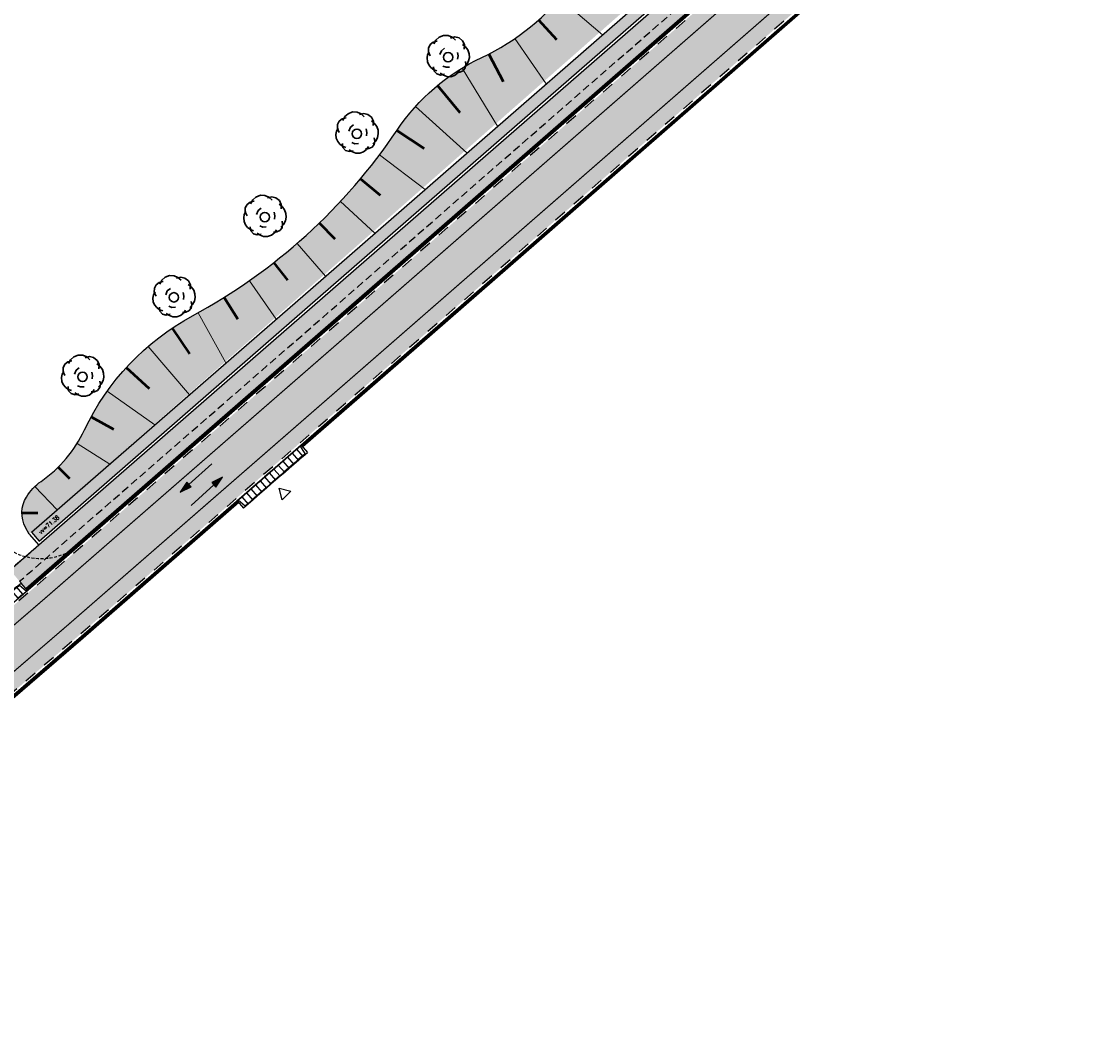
# Model space of a CAD drawing. Header units: metres. Extents: x 183890 to 185675, y 327401 to 328446.
# Tile 57 of 69: x 184343 to 184432, y 328194 to 328278. Entities that reach past the tile are written whole.
import ezdxf

# ---------------------------------------------------------------- set-up
doc = ezdxf.new("R2010")
doc.units = ezdxf.units.M
doc.header["$LTSCALE"] = 0.2
for name, pattern in [('ACAD_ISO02W100', [15, 12, -3]), ('DASHED', [200, 100, -100]), ('DASHED2', [0.375, 0.25, -0.125]), ('HIDDEN', [9.524999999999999, 6.35, -3.175])]:
    doc.linetypes.add(name, pattern=pattern)
for name, color, linetype, lineweight in [('N-WE-GW-TALUDARCERING-S', 90, 'Continuous', 25), ('N-WE-GW-TALUDARCERING_KORT-G', 7, 'Continuous', 50), ('N-WE-GW-TALUDARCERING_LANG-G', 7, 'Continuous', 18), ('N-WE-VH-KANTOPSLUITING_ELEMENT_INRIT-S', 7, 'Continuous', 25), ('O_GRO_L_BOOM', 116, 'Continuous', 30), ('X-XX-AL-AANPIJLING-T25', 7, 'Continuous', 25)]:
    doc.layers.add(name, color=color, linetype=linetype, lineweight=lineweight)
for name, color, linetype in [('O_GROEN_A_GRAS', 251, 'Continuous'), ('O_RIO_L_KOKER', 7, 'Continuous'), ('O_RIO_T_VLOEIVLAK', 7, 'Continuous'), ('O_WEGEN_A_ASFALT', 252, 'Continuous'), ('O_WEGEN_L_2STREK', 3, 'Continuous'), ('O_WEGEN_L_OB 60x200', 2, 'HIDDEN'), ('O_WEGEN_L_RIJRICHTING', 3, 'Continuous'), ('O_WEGEN_L_TB18-20', 1, 'ACAD_ISO02W100'), ('VOP', 7, 'Continuous'), ('XX-XX-XX-INRITCONSTRUCTIE_5-7STREKS', 7, 'Continuous'), ('Z_ZZZ_L_AAND_INRITTEN', 2, 'Continuous'), ('Z_ZZZ_Z_HERGEBRUIK_MATERIALEN', 252, 'Continuous')]:
    doc.layers.add(name, color=color, linetype=linetype)
doc.layers.add('Taludlijn 2', color=3, linetype='Continuous', plot=False)
doc.styles.add('ROMANS1_200_18', font='romans.shx', dxfattribs={"width": 0.9, "height": 0.36})
pattern_1 = [(90, (0, 0), (-0.3592102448, 0.3592102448), [0.09525, -0.6231704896]), (45, (0, 0), (-0.3592102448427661, 0.3592102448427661), [0.09525, -0.41275]), (135, (0, 0), (-0.3592102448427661, -0.3592102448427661), [0.09525, -0.41275])]

# ---------------------------------------------------------------- blocks, each defined once
blk = doc.blocks.new('Boom-2')
at = {"layer": 'O_GRO_L_BOOM'}
for p, q in [((-4.64327125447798, 1.854732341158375), (-4.220289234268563, 2.697991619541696)), ((-4.220289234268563, 2.697991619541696), (-3.503770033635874, 3.251706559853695)), ((-3.503770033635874, 3.251706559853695), (-2.579108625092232, 3.463841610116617)), ((-3.381022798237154, 2.858091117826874), (-2.872645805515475, 3.753385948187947)), ((-2.872645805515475, 3.753385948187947), (-2.122767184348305, 4.44453141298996)), ((-2.122767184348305, 4.44453141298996), (-1.079351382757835, 4.846132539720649)), ((-1.079351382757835, 4.846132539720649), (0.001416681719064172, 4.802082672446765)), ((0.001416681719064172, 4.802082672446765), (0.9300709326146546, 4.4311362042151)), ((0.5884910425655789, 4.222993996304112), (1.598547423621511, 4.48716459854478)), ((0.9300709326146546, 4.4311362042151), (1.706611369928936, 3.733293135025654)), ((1.598547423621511, 4.48716459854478), (2.560561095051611, 4.253648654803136)), ((2.560561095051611, 4.253648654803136), (3.422496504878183, 3.607841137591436)), ((3.359770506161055, 2.749898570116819), (4.03223983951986, 2.222845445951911)), ((3.422496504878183, 3.607841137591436), (3.857457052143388, 2.701855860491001)), ((3.857457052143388, 2.701855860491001), (3.813407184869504, 1.621087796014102)), ((-4.987555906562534, -0.4629104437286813), (-4.872794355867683, 0.3096371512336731)), ((-4.872794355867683, 0.3096371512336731), (-4.483171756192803, 1.01546590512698)), ((-4.653961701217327, 0.9113948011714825), (-4.64327125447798, 1.854732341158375)), ((-4.219001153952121, 0.005409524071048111), (-4.653961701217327, 0.9113948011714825)), ((-1.957386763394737, 0.329601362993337), (-1.586440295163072, 1.258255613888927)), ((-1.586440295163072, 1.258255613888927), (-0.8699210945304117, 1.811970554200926)), ((2.172226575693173, 0.8552378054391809), (2.332326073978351, 0.01597136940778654)), ((2.332326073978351, 0.01597136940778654), (2.2175645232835, -0.7565762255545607)), ((4.03223983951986, 2.222845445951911), (4.63799033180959, 1.420931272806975)), ((4.63799033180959, 1.420931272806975), (4.935520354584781, 0.5483054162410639)), ((4.935520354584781, 0.5483054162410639), (5.010224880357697, -0.3429965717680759)), ((-4.912851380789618, -1.354212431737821), (-4.987555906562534, -0.4629104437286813)), ((-4.581961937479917, -2.089407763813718), (-4.912851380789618, -1.354212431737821)), ((-4.080282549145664, -2.720531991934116), (-4.581961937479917, -2.089407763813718)), ((-0.4963984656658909, -2.644539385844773), (-1.235586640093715, -2.3923473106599)), ((4.387086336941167, -2.010838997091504), (3.72260268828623, -2.649948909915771)), ((4.164260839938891, -2.029515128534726), (4.049499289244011, -2.80206272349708)), ((4.056196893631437, -1.275643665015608), (4.164260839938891, -2.029515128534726)), ((4.810068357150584, -1.167579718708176), (4.387086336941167, -2.010838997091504)), ((5.010224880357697, -0.3429965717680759), (4.810068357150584, -1.167579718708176)), ((-3.407813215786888, -3.247585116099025), (-4.080282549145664, -2.720531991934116)), ((-3.337101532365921, -3.555805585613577), (-3.46384161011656, -2.579108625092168)), ((-2.668625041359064, -3.499777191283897), (-3.407813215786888, -3.247585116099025)), ((-2.697991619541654, -4.220289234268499), (-3.337101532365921, -3.555805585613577)), ((-1.821372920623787, -4.505840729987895), (-2.697991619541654, -4.220289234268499)), ((-1.100860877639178, -4.535207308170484), (-1.858725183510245, -4.060189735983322)), ((-0.8967115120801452, -4.293705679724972), (-1.821372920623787, -4.505840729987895)), ((-0.309637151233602, -4.872794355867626), (-1.100860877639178, -4.535207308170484)), ((0.30950854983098, -2.621870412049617), (-0.4963984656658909, -2.644539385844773)), ((0.633700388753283, -4.883484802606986), (-0.309637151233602, -4.872794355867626)), ((1.506326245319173, -4.585954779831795), (0.633700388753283, -4.883484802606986)), ((2.222845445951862, -4.032239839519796), (1.506326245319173, -4.585954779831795)), ((2.787250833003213, -3.805421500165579), (1.981343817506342, -3.828090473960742)), ((2.697863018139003, -3.274375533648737), (2.222845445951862, -4.032239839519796)), ((3.522446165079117, -3.474532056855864), (2.787250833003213, -3.805421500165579)), ((4.049499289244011, -2.80206272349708), (3.522446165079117, -3.474532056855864))]:
    blk.add_line(p, q, dxfattribs=at)
blk.add_circle((-0.03025623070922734, -0.2848553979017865), 1.103874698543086, dxfattribs=at)
blk = doc.blocks.new('*U64')
at = {"layer": 'N-WE-GW-TALUDARCERING_KORT-G'}
for p, q in [((184423.1273762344, 328310.5076089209), (184424.2166528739, 328308.4951354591)), ((184418.8388982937, 328307.9398724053), (184420.3179524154, 328305.6965398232)), ((184414.7891144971, 328305.010100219), (184416.5814426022, 328302.7462777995)), ((184411.0085055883, 328301.7403433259), (184412.9929007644, 328299.6376353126)), ((184407.4746561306, 328298.2036775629), (184409.3904279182, 328296.276377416)), ((184403.8505644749, 328294.7595875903), (184405.5981935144, 328292.8358855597)), ((184400.0754641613, 328291.4817203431), (184401.7375323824, 328289.4783552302)), ((184396.1569721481, 328288.3766895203), (184397.8019760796, 328286.2021197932)), ((184392.2873056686, 328285.21566649), (184394.2053170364, 328283.1721787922)), ((184388.9036421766, 328281.5405434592), (184390.9166012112, 328279.9418293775)), ((184385.612654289, 328277.7890801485), (184387.0800104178, 328276.1550428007)), ((184381.5049412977, 328274.9627322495), (184382.6709783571, 328272.6877059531)), ((184377.257917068, 328272.3521154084), (184379.1018872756, 328270.1215765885)), ((184373.9140566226, 328268.6581226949), (184376.1445630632, 328267.1534711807)), ((184370.9068038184, 328264.6664145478), (184372.5233826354, 328263.3107055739)), ((184367.499964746, 328261.0098108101), (184368.7709377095, 328259.6952622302)), ((184363.7306346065, 328257.7281262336), (184364.8589088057, 328256.2867536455)), ((184359.6398555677, 328254.8570932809), (184360.7627877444, 328253.0650163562)), ((184355.338065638, 328252.3113652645), (184356.7659302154, 328250.1842886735)), ((184351.5589338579, 328249.0558221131), (184353.4588346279, 328247.3218254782)), ((184348.6612855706, 328244.9957688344), (184350.510480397, 328243.9856835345)), ((184345.9347901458, 328240.8392459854), (184346.8543218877, 328239.9102591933)), ((184342.9344050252, 328237.0664261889), (184344.250573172, 328237.0626337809))]:
    blk.add_line(p, q, dxfattribs=at)
at = {"layer": 'N-WE-GW-TALUDARCERING_LANG-G'}
for p, q in [((184420.9552785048, 328309.2702686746), (184423.5351188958, 328304.9615755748)), ((184416.7822197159, 328306.5189246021), (184420.078797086, 328301.9621110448)), ((184412.8633346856, 328303.4162396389), (184416.6754093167, 328299.0085837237)), ((184409.2281189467, 328299.9855661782), (184413.273017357, 328296.0559205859)), ((184405.681950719, 328296.4612813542), (184409.3239995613, 328292.62888472)), ((184401.9814213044, 328293.0994547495), (184405.3716275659, 328289.1949742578)), ((184398.1336545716, 328289.907200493), (184401.4253849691, 328285.7530970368)), ((184394.1708963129, 328286.8586261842), (184397.6989653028, 328282.5029473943)), ((184390.5284373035, 328283.4398251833), (184394.5392623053, 328279.7470829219)), ((184387.3599650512, 328279.5746437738), (184390.8761031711, 328276.5521085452)), ((184383.6501019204, 328276.243208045), (184386.2273585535, 328272.4975153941)), ((184379.2928008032, 328273.8007042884), (184382.2145451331, 328268.9975757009)), ((184375.452499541, 328270.6259551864), (184379.6868802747, 328266.792969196)), ((184372.4625314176, 328266.6230168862), (184376.2341777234, 328263.7815531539)), ((184369.2511115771, 328262.7936454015), (184372.079815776, 328260.1581561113)), ((184365.6581333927, 328259.3197698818), (184368.0149117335, 328256.612783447)), ((184361.7227188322, 328256.2392154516), (184363.9477011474, 328253.0689589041)), ((184357.4877184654, 328253.5855245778), (184359.7893887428, 328249.4470005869)), ((184353.3507850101, 328250.7970238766), (184356.775331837, 328246.8217075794)), ((184349.9882477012, 328247.1127680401), (184353.9023444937, 328244.3192884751)), ((184347.4939118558, 328242.7864167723), (184350.1973082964, 328241.0921411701)), ((184344.0139927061, 328239.2435249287), (184345.8575753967, 328237.3121626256))]:
    blk.add_line(p, q, dxfattribs=at)
blk = doc.blocks.new('N-SVH-INRITELEMENT_180 200_180X800X500_MIDDEN')
for p, q in [((0, 0), (0, 0.8000000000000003)), ((0, 0.8000000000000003), (0.5, 0.8000000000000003)), ((0, 0.75), (0.5, 0.75)), ((0, 0), (0.5, 0)), ((0.5, 0), (0.5, 0.8000000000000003))]:
    blk.add_line(p, q)
blk = doc.blocks.new('N-SVH-INRITELEMENT_180 200_180X800X500_RECHTS')
for p, q in [((0, 0), (0, 0.8)), ((0, 0.8), (0.5, 0.8)), ((0, 0.75), (0.3, 0.75)), ((0, 0), (0.5, 0)), ((0.3, 0.7500000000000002), (0.405263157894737, 0)), ((0.5, 0), (0.5, 0.8))]:
    blk.add_line(p, q)

msp = doc.modelspace()

# ---------------------------------------------------------------- hatches: boundary and pattern name
at = {"layer": 'O_GROEN_A_GRAS'}
h = msp.add_hatch(dxfattribs=at)
h.set_pattern_fill('GRASS', color=256, scale=0.02, style=0)
h.set_pattern_definition(pattern_1)
edge = h.paths.add_edge_path()
edge.add_line((184342.7367238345, 328231.4175822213), (184343.258815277, 328230.8114299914))
edge.add_line((184343.258815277, 328230.8114299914), (184343.929722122, 328231.3892959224))
edge.add_line((184343.929722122, 328231.3892959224), (184369.0802194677, 328253.2957916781))
edge.add_line((184369.0802194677, 328253.2957916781), (184408.3787963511, 328287.5716552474))
edge.add_line((184408.3787963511, 328287.5716552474), (184426.9972618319, 328303.7291283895))
edge.add_line((184426.9972618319, 328303.7291283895), (184436.2018431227, 328311.3345401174))
edge.add_arc((184549.9700343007, 328167.6464271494), 183.2743166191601, 114.9481415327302, 128.3711869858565, ccw=False)
edge.add_line((184472.665332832, 328333.8194040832), (184515.9863598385, 328354.0876095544))
edge.add_line((184515.9863598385, 328354.0876095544), (184533.051478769, 328362.0636004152))
edge.add_line((184533.051478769, 328362.0636004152), (184583.619812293, 328385.7245866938))
edge.add_arc((184628.5429823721, 328289.7146453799), 106.0000001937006, 112.1933717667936, 115.074951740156, ccw=False)
edge.add_line((184588.5032127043, 328387.8615601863), (184595.0937746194, 328390.5502293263))
edge.add_line((184595.0937746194, 328390.5502293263), (184594.7915876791, 328391.2909607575))
edge.add_line((184594.7915876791, 328391.2909607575), (184588.201025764, 328388.6022916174))
edge.add_arc((184628.5429824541, 328289.7146451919), 106.8000003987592, 112.1933717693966, 115.0749517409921)
edge.add_line((184583.2807694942, 328386.4491900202), (184532.7127425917, 328362.7883471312))
edge.add_line((184532.7127425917, 328362.7883471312), (184515.6473411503, 328354.8122241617))
edge.add_line((184515.6473411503, 328354.8122241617), (184472.3271031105, 328334.544387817))
edge.add_arc((184549.9700342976, 328167.6464271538), 184.0743166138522, 114.9484132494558, 128.3737855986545)
edge.add_line((184435.6986950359, 328311.9565621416), (184426.4802300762, 328304.3396788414))
edge.add_line((184426.4802300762, 328304.3396788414), (184407.8537025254, 328288.1752092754))
edge.add_line((184407.8537025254, 328288.1752092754), (184368.5547781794, 328253.8990424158))
edge.add_line((184368.5547781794, 328253.8990424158), (184343.4059517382, 328231.9940020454))
edge.add_line((184343.4059517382, 328231.9940020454), (184342.7367238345, 328231.4175822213))
h.paths.add_polyline_path([(184339.4703638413, 328227.5483584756), (184338.9482723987, 328228.1545107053), (184307.6190844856, 328201.1700336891), (184308.1411759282, 328200.5638814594)])
h = msp.add_hatch(dxfattribs=at)
h.set_pattern_fill('GRASS', color=256, scale=0.02, style=0)
h.set_pattern_definition(pattern_1)
edge = h.paths.add_edge_path()
edge.add_line((184343.5401439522, 328235.2936422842), (184343.2397285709, 328235.8637587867))
edge.add_arc((184345.4274209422, 328237.0592428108), 2.493026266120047, 148.4284807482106, 208.6547922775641, ccw=False)
edge.add_arc((184347.051905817, 328236.060965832), 4.399727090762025, 125.0064050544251, 148.4284807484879, ccw=False)
edge.add_arc((184338.3107028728, 328248.5417276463), 10.83766259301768, 305.0064050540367, 334.7022389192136)
edge.add_arc((184366.9576806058, 328235.0017328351), 20.84799335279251, 118.45045949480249, 154.7022389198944, ccw=False)
edge.add_arc((184334.208630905, 328295.4425461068), 47.89494930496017, 298.4504594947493, 326.0289391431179)
edge.add_arc((184388.296238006, 328258.9997286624), 17.32428240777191, 115.204739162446, 146.0289391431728, ccw=False)
edge.add_arc((184372.6681391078, 328292.204000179), 19.37396172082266, 295.2047391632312, 323.4089534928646)
edge.add_arc((184415.7469393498, 328260.2213032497), 34.27933205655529, 126.57017003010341, 143.4089534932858, ccw=False)
edge.add_arc((184329.0079807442, 328377.1425344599), 111.303020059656, 306.5701700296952, 316.0171525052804)
edge.add_arc((184450.5526809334, 328259.8384805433), 57.61517081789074, 116.8647429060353, 136.0171525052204, ccw=False)
edge.add_arc((184426.7493072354, 328306.8291368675), 4.939537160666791, 84.07064391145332, 116.8647429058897, ccw=False)
edge.add_line((184427.2595721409, 328311.7422476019), (184428.6257716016, 328310.1750020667))
edge.add_line((184428.6257716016, 328310.1750020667), (184343.5401439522, 328235.2936422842))
h = msp.add_hatch(dxfattribs=at)
h.set_pattern_fill('GRASS', color=256, scale=0.02, style=0)
h.set_pattern_definition(pattern_1)
edge = h.paths.add_edge_path()
edge.add_arc((184315.0911966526, 328192.0322727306), 4.80000000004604, 130.7390003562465, 220.5637432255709, ccw=False)
edge.add_line((184311.9586479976, 328195.6691861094), (184312.7623051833, 328196.3613926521))
edge.add_line((184312.7623051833, 328196.3613926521), (184366.89, 328134.9))
edge.add_line((184366.89, 328134.9), (184360.8576209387, 328130.9093900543))
edge.add_line((184360.8576209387, 328130.9093900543), (184311.7232854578, 328188.2778836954))
edge.add_line((184311.7232854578, 328188.2778836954), (184314.9104483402, 328189.7829986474))
edge.add_line((184314.9104483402, 328189.7829986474), (184315.9087401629, 328188.6167788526))
edge.add_line((184315.9087401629, 328188.6167788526), (184360.2149472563, 328136.8575892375))
edge.add_line((184360.2149472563, 328136.8575892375), (184361.5500739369, 328137.7583008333))
edge.add_line((184361.5500739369, 328137.7583008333), (184315.5217002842, 328191.5293517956))
edge.add_line((184315.5217002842, 328191.5293517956), (184311.8752220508, 328188.4079424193))
edge.add_line((184311.8752220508, 328188.4079424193), (184311.4447184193, 328188.9108633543))
at = {"layer": 'O_RIO_L_KOKER'}
h = msp.add_hatch(color=143, dxfattribs=at)
h.dxf.hatch_style = 1
h.paths.add_polyline_path([(184344.3591895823, 328234.7339415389), (184343.7286600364, 328235.4578424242), (184366.9784543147, 328255.7087946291), (184406.2793605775, 328289.9866867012), (184424.9199967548, 328306.1634000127), (184429.21966026, 328309.7164357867), (184429.6695126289, 328309.1719941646), (184429.6355267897, 328308.8147451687), (184425.5583427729, 328305.4462803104), (184406.9085336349, 328289.261606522), (184367.6089838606, 328254.9848937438)])
at = {"layer": 'O_WEGEN_A_ASFALT'}
h = msp.add_hatch(color=256, dxfattribs=at)
edge = h.paths.add_edge_path()
edge.add_line((184518.2677170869, 328348.7515630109), (184515.9516117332, 328353.6297381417))
edge.add_line((184515.9516117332, 328353.6297381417), (184472.8346446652, 328333.457004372))
edge.add_arc((184549.9700542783, 328167.6463986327), 182.874351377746, 114.9479385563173, 128.3698806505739)
edge.add_line((184436.4534119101, 328311.0235247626), (184427.2667406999, 328303.4333670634))
edge.add_line((184427.2667406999, 328303.4333670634), (184408.6420948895, 328287.2705305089))
edge.add_line((184408.6420948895, 328287.2705305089), (184369.3424671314, 328252.9937540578))
edge.add_line((184369.3424671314, 328252.9937540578), (184344.192025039, 328231.0873067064))
edge.add_line((184344.192025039, 328231.0873067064), (184308.9938055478, 328200.7703487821))
edge.add_line((184308.9938055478, 328200.7703487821), (184312.5179227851, 328196.6788212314))
edge.add_line((184312.5179227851, 328196.6788212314), (184347.7270574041, 328227.0051765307))
edge.add_line((184347.7270574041, 328227.0051765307), (184372.8895681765, 328248.9221361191))
edge.add_line((184372.8895681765, 328248.9221361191), (184412.1859144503, 328283.1960515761))
edge.add_line((184412.1859144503, 328283.1960515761), (184430.747607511, 328299.3041789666))
edge.add_line((184430.747607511, 328299.3041789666), (184439.847607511, 328306.8231789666))
edge.add_arc((184535.6559787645, 328190.8694379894), 150.4144741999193, 113.7323898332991, 129.5656877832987, ccw=False)
edge.add_line((184475.1193655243, 328328.5641456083), (184518.2677170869, 328348.7515630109))
edge = h.paths.add_edge_path()
edge.add_line((184535.0324315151, 328362.5488698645), (184537.3187477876, 328357.6567578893))
edge.add_line((184537.3187477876, 328357.6567578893), (184586.0778725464, 328380.47121256))
edge.add_arc((184628.5429823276, 328289.7146454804), 100.2000000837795, 112.1933717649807, 115.0749517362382, ccw=False)
edge.add_line((184590.6940680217, 328382.4912573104), (184637.7404532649, 328401.6841828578))
edge.add_line((184637.7404532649, 328401.6841828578), (184669.6593926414, 328414.9197466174))
edge.add_arc((184806.7962365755, 328092.2675992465), 350.586540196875, 111.01310957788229, 113.026948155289, ccw=False)
edge.add_line((184681.082372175, 328419.5395755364), (184686.802372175, 328421.5605755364))
edge.add_line((184686.802372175, 328421.5605755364), (184704.025355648, 328427.3326032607))
edge.add_line((184704.025355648, 328427.3326032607), (184705.9272491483, 328427.9710141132))
edge.add_line((184705.9272491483, 328427.9710141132), (184703.8209494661, 328432.9600949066))
edge.add_line((184703.8209494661, 328432.9600949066), (184696.179231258, 328430.3949886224))
edge.add_line((184696.179231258, 328430.3949886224), (184685.047057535, 328426.6675327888))
edge.add_line((184685.047057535, 328426.6675327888), (184679.2120201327, 328424.6058875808))
edge.add_arc((184806.8969084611, 328092.0236837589), 356.2504077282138, 111.002783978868, 113.0226607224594)
edge.add_line((184667.5690977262, 328419.8988340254), (184635.6879491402, 328406.6789217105))
edge.add_line((184635.6879491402, 328406.6789217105), (184624.2530242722, 328402.0139583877))
edge.add_line((184624.2530242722, 328402.0139583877), (184600.6448896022, 328392.3828428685))
edge.add_line((184600.6448896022, 328392.3828428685), (184595.4059248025, 328390.2455679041))
edge.add_line((184595.4059248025, 328390.2455679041), (184588.6543061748, 328387.4911944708))
edge.add_arc((184628.5429822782, 328289.7146455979), 105.5999999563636, 112.1933717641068, 115.0749521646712)
edge.add_line((184583.7893329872, 328385.3622847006), (184535.0324315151, 328362.5488698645))
at = {"layer": 'O_WEGEN_L_RIJRICHTING'}
for points in [[(184359.504526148, 328240.0177397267), (184358.6134702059, 328239.5638462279), (184358.9597958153, 328239.1791284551)], [(184356.018090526, 328238.7706218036), (184356.909146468, 328239.2245153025), (184356.5628208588, 328239.6092330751)]]:
    msp.add_hatch(color=256, dxfattribs=at).paths.add_polyline_path(points)
at = {"layer": 'Z_ZZZ_Z_HERGEBRUIK_MATERIALEN'}
h = msp.add_hatch(dxfattribs=at)
h.set_pattern_fill('AVH-TEGEL_300X300_HALFST', color=256, angle=41, style=0, pattern_type=2)
h.set_pattern_definition([(41, (0, 0), (0.1280040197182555, 0.310024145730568), [0.3, -0.3]), (131, (0, 0), (-0.2264128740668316, -0.1968177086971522), [])])
h.paths.add_polyline_path([(184430.3600290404, 328307.5454159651), (184429.6020436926, 328308.4627808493), (184425.7297065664, 328305.2632091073), (184407.0726348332, 328289.0730040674), (184367.7731892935, 328254.7963822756), (184344.3348423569, 328234.3811976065), (184342.6202961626, 328232.9010612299), (184341.9619285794, 328232.3324351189), (184342.7367238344, 328231.4175822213), (184343.4059517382, 328231.9940020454), (184368.5547781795, 328253.8990424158), (184407.8555815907, 328288.1768399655), (184426.4802274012, 328304.3396765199)])

# ---------------------------------------------------------------- linework, layer by layer
at = {"layer": 'O_RIO_L_KOKER', "flags": 128}
msp.add_lwpolyline([(184433.4595818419, 328313.2197292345), (184434.1891674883, 328313.8225593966, -0.05867650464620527), (184471.3124037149, 328336.7193342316), (184514.6302850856, 328356.9860679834), (184531.6965340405, 328364.9625872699), (184582.2636410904, 328388.6229999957, -0.01257392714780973), (184587.2944649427, 328390.8244859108), (184593.894286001, 328393.5169323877), (184594.3513437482, 328392.396576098), (184587.7515226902, 328389.7041296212, 0.01257392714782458), (184582.7764433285, 328387.527037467), (184532.2088725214, 328363.866407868), (184515.1430508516, 328355.89008839), (184471.8239832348, 328335.6227996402, 0.05866136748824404), (184434.9502364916, 328312.8817986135), (184425.7111453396, 328305.2478726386), (184407.0726254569, 328289.0729958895), (184367.7731842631, 328254.7963778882), (184342.6268432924, 328232.8935024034), (184306.8348965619, 328202.0651589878), (184305.9443245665, 328203.0991200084)], format="xyb", dxfattribs=at)
for points in [[(184343.7286600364, 328235.4578424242), (184366.9784543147, 328255.7087946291), (184406.2784210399, 328289.9858713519), (184424.929134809, 328306.1713301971), (184429.21966026, 328309.7164357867)], [(184344.3591895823, 328234.7339415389), (184367.6089838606, 328254.9848937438), (184406.9085336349, 328289.261606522), (184425.5495729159, 328305.4386696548), (184429.6355267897, 328308.8147451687)], [(184343.7286600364, 328235.4578424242), (184344.3591895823, 328234.7339415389)], [(184343.5401441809, 328235.2936420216), (184344.3348145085, 328234.381229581)]]:
    msp.add_lwpolyline(points, dxfattribs=at)
at = {"layer": 'O_WEGEN_L_2STREK', "linetype": 'DASHED', "ltscale": 0.05, "flags": 128}
for points in [[(184704.2220127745, 328433.0947203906), (184696.179231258, 328430.3949886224), (184685.047057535, 328426.6675327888), (184679.2120201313, 328424.6058875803, 0.008814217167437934), (184667.568292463, 328419.8984918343), (184635.6980357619, 328406.6830366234), (184600.6448896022, 328392.3828428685), (184595.4059248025, 328390.2455679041), (184588.6543061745, 328387.4911944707, 0.01257392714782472), (184583.7893336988, 328385.3622850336), (184533.2204865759, 328361.701058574), (184516.1562011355, 328353.7254574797), (184472.8344470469, 328333.4569119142, 0.05863102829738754), (184436.4534119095, 328311.0235247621), (184427.2557777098, 328303.4238531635), (184408.641343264, 328287.2698782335), (184369.3424671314, 328252.9937540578), (184344.1916073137, 328231.0869428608), (184308.9938055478, 328200.7703487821)], [(184520.0965591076, 328349.6064212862), (184518.4443159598, 328348.8341866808), (184475.1193655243, 328328.5641456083, 0.06919591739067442), (184439.847607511, 328306.8231789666), (184430.7457420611, 328299.302637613), (184412.1857265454, 328283.1958885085), (184372.8895681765, 328248.9221361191), (184347.7270574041, 328227.0051765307), (184312.5179227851, 328196.6788212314)]]:
    msp.add_lwpolyline(points, format="xyb", dxfattribs=at)
at = {"layer": 'O_WEGEN_L_OB 60x200', "ltscale": 0.5, "flags": 128}
msp.add_lwpolyline([(184342.8748235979, 328231.2725703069), (184342.7508268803, 328231.4165314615), (184343.412498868, 328231.9864432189), (184368.5613461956, 328253.8915017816), (184407.8602661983, 328288.16766485), (184426.4866929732, 328304.3320469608), (184435.7049844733, 328311.9487869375, -0.05864620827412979), (184472.3313309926, 328334.5353255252), (184515.6515788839, 328354.8031664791), (184532.7169767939, 328362.7792877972), (184583.2850075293, 328386.4401324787, -0.01257392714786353), (184588.2048031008, 328388.5930324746), (184594.7861058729, 328391.2779242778), (184595.0845154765, 328390.5464519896)], format="xyb", dxfattribs=at)
msp.add_lwpolyline([(184344.3423827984, 328234.3877655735), (184337.0521858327, 328228.091934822)], dxfattribs=at)
at = {"layer": 'O_WEGEN_L_RIJRICHTING'}
for points in [[(184358.6193523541, 328241.1122957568), (184356.7359836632, 328239.4168741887)], [(184356.90326432, 328237.6760657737), (184358.7866330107, 328239.3714873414)]]:
    msp.add_lwpolyline(points, dxfattribs=at)
for points in [[(184359.504526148, 328240.0177397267), (184358.6134702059, 328239.5638462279), (184358.9597958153, 328239.1791284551)], [(184356.018090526, 328238.7706218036), (184356.909146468, 328239.2245153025), (184356.5628208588, 328239.6092330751)]]:
    msp.add_lwpolyline(points, close=True, dxfattribs=at)
at = {"layer": 'O_WEGEN_L_TB18-20', "linetype": 'Continuous', "ltscale": 0.5, "flags": 128}
for points in [[(184307.247013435, 328199.7337921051), (184308.2716987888, 328200.4123434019), (184344.0606647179, 328231.2381193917), (184369.2115797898, 328253.1449789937), (184408.5100698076, 328287.4207667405), (184427.1265197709, 328303.5764907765), (184436.3276279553, 328311.1790328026, -0.0586335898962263), (184472.7498899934, 328333.638158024), (184516.0711145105, 328353.9064559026), (184533.1361628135, 328361.8824137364), (184583.7045729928, 328385.5434358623, -0.01257392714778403), (184588.5787594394, 328387.6763773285), (184595.3135512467, 328390.4238861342)], [(184343.258815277, 328230.8114299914), (184343.929722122, 328231.3892959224), (184369.0802194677, 328253.2957916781), (184408.3787963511, 328287.5716552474), (184426.9972618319, 328303.7291283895), (184436.2018431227, 328311.3345401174, -0.05863614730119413), (184472.665332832, 328333.8194040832), (184515.9863598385, 328354.0876095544), (184533.051478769, 328362.0636004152), (184583.619812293, 328385.7245866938, -0.01257392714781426), (184588.5032127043, 328387.8615601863), (184595.2380045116, 328390.609068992)], [(184584.4568651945, 328379.4919307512), (184573.6484542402, 328374.434661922), (184535.592, 328356.628), (184518.529, 328348.653), (184475.202, 328328.382, 0.06919982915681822), (184439.975, 328306.669), (184430.875, 328299.15), (184412.317, 328283.045), (184373.0210291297, 328248.7714111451), (184347.858, 328226.854), (184313.1082652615, 328196.923335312), (184311.828125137, 328195.8207241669)]]:
    msp.add_lwpolyline(points, format="xyb", dxfattribs=at)
at = {"layer": 'O_WEGEN_L_TB18-20', "ltscale": 0.5, "const_width": 0.2, "flags": 128}
msp.add_lwpolyline([(184343.3240767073, 328230.7356609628), (184343.9951934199, 328231.313707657), (184369.1458996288, 328253.2203853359), (184408.4444330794, 328287.496210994), (184427.0618908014, 328303.652809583), (184436.2647356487, 328311.2567865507, -0.05863486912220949), (184472.7076114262, 328333.7287810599), (184516.0287371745, 328353.9970327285), (184533.0938207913, 328361.9730070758), (184583.6621926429, 328385.634011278, -0.01257392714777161), (184588.5409860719, 328387.7689687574), (184595.2757778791, 328390.5164775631)], format="xyb", dxfattribs=at)
for points in [[(184408.2198364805, 328279.3387991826), (184373.0867596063, 328248.6960486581), (184366.0630310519, 328242.578265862)], [(184360.7845870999, 328237.9806545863), (184347.923471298, 328226.7784117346), (184335.6936294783, 328216.2445962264)]]:
    msp.add_lwpolyline(points, dxfattribs=at)
at = {"layer": 'O_WEGEN_L_TB18-20', "linetype": 'Continuous', "ltscale": 0.5, "flags": 128}
for points in [[(184408.2855739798, 328279.2634428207), (184373.152490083, 328248.6206861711), (184366.1287112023, 328242.5028595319)], [(184360.8502672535, 328237.9052482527), (184347.988942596, 328226.7028234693), (184335.7588909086, 328216.1688271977)]]:
    msp.add_lwpolyline(points, dxfattribs=at)
at = {"layer": 'Taludlijn 2'}
msp.add_lwpolyline([(184343.5401439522, 328235.2936422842), (184343.2397285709, 328235.8637587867, -0.2690078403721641), (184343.3033942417, 328238.3644977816, -0.1025553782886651), (184344.5279231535, 328239.664729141, 0.1303025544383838), (184348.1090254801, 328243.9105501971, -0.1595107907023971), (184357.0257233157, 328253.3319006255, 0.1209180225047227), (184373.9288657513, 328268.6800889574, -0.1353128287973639), (184380.9186207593, 328274.674597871, 0.1236891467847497), (184388.2236990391, 328280.6551929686, -0.07360554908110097), (184395.3230794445, 328287.7519870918, 0.04124359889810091), (184409.0958157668, 328299.8489321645, -0.08376323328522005), (184424.5172002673, 328311.2355782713, -0.1440759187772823), (184427.2595721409, 328311.7422476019, 1.109236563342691)], format="xyb", dxfattribs=at)
at = {"layer": 'VOP', "linetype": 'DASHED', "ltscale": 0.05, "const_width": 0.1, "flags": 128}
for points in [[(184516.4877471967, 328352.5005310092), (184473.3629261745, 328332.3241225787, 0.05861492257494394), (184437.2395416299, 328310.0515829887), (184428.0636398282, 328302.4698680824), (184409.4618023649, 328286.3268250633), (184370.1640981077, 328252.0517229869), (184345.0099985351, 328230.142089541), (184310.534943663, 328200.4480122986)], [(184517.7315937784, 328349.8807445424), (184474.6028682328, 328329.7025407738, 0.06917164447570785), (184439.0514044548, 328307.7867975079), (184429.9378799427, 328300.2566226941), (184411.3652674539, 328284.1389416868), (184372.0679372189, 328249.8641672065), (184346.90866618, 328227.9500298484), (184312.4275251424, 328198.2507104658)]]:
    msp.add_lwpolyline(points, format="xyb", dxfattribs=at)
at = {"layer": 'X-XX-AL-AANPIJLING-T25', "color": 250, "linetype": 'DASHED2', "ltscale": 5, "flags": 128}
msp.add_lwpolyline([(184347.7993502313, 328234.4945758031, -0.4320793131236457), (184340.5530264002, 328235.2152939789), (184324.9268339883, 328255.5182617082)], format="xyb", dxfattribs=at)
at = {"layer": 'XX-XX-XX-INRITCONSTRUCTIE_5-7STREKS'}
msp.add_lwpolyline([(184359.99, 328237.433), (184367.077, 328243.586)], dxfattribs=at)
at = {"layer": 'Z_ZZZ_L_AAND_INRITTEN'}
msp.add_lwpolyline([(184364.4394160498, 328238.14695304), (184364.1876409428, 328239.1147388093), (184365.1516555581, 328238.8488895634)], close=True, dxfattribs=at)

# ---------------------------------------------------------------- block references
at = {"layer": 'N-WE-GW-TALUDARCERING-S'}
msp.add_blockref('*U64', (0, 0), dxfattribs=at)
at = {"layer": 'N-WE-VH-KANTOPSLUITING_ELEMENT_INRIT-S', "xscale": -1}
for name, p, rotation in [('N-SVH-INRITELEMENT_180 200_180X800X500_RECHTS', (184365.6203191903, 328242.3252713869), 221.0563991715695), ('N-SVH-INRITELEMENT_180 200_180X800X500_MIDDEN', (184343.010492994, 328230.3335847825), 40.73900036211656)]:
    msp.add_blockref(name, p, dxfattribs=dict(at, rotation=rotation))
at = {"layer": 'N-WE-VH-KANTOPSLUITING_ELEMENT_INRIT-S'}
for name, p, rotation in [('N-SVH-INRITELEMENT_180 200_180X800X500_MIDDEN', (184364.8662557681, 328241.6684697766), 221.0563991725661), ('N-SVH-INRITELEMENT_180 200_180X800X500_MIDDEN', (184365.2432874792, 328241.9968705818), 221.0563991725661), ('N-SVH-INRITELEMENT_180 200_180X800X500_MIDDEN', (184365.6203191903, 328242.3252713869), 221.0563991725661), ('N-SVH-INRITELEMENT_180 200_180X800X500_MIDDEN', (184363.7351606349, 328240.6832673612), 221.0563991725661), ('N-SVH-INRITELEMENT_180 200_180X800X500_MIDDEN', (184364.112192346, 328241.0116681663), 221.0563991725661), ('N-SVH-INRITELEMENT_180 200_180X800X500_MIDDEN', (184364.4892240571, 328241.3400689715), 221.0563991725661), ('N-SVH-INRITELEMENT_180 200_180X800X500_MIDDEN', (184362.9810972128, 328240.0264657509), 221.0563991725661), ('N-SVH-INRITELEMENT_180 200_180X800X500_MIDDEN', (184363.3581289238, 328240.3548665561), 221.0563991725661), ('N-SVH-INRITELEMENT_180 200_180X800X500_MIDDEN', (184361.8500020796, 328239.0412633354), 221.0563991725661), ('N-SVH-INRITELEMENT_180 200_180X800X500_MIDDEN', (184362.2270337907, 328239.3696641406), 221.0563991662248), ('N-SVH-INRITELEMENT_180 200_180X800X500_MIDDEN', (184362.6040655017, 328239.6980649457), 221.0563991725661), ('N-SVH-INRITELEMENT_180 200_180X800X500_RECHTS', (184361.0959386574, 328238.3844617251), 221.0563991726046), ('N-SVH-INRITELEMENT_180 200_180X800X500_MIDDEN', (184361.4729703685, 328238.7128625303), 221.0563991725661), ('N-SVH-INRITELEMENT_180 200_180X800X500_RECHTS', (184343.010492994, 328230.3335847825), 40.73900036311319)]:
    msp.add_blockref(name, p, dxfattribs=dict(at, rotation=rotation))
at = {"layer": 'O_GRO_L_BOOM', "xscale": 0.3500000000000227, "yscale": 0.3500000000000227, "zscale": 0.3500000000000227}
for p in [(184378.1390216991, 328274.8001463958), (184370.6188509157, 328268.4794667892), (184363.0089270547, 328261.5952967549), (184355.5013472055, 328254.9641546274), (184347.9603718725, 328248.3965301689)]:
    msp.add_blockref('Boom-2', p, dxfattribs=at)

# ---------------------------------------------------------------- texts
at = {"layer": 'O_RIO_T_VLOEIVLAK', "insert": (184344.2687632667, 328235.5527545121, -73.0618246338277), "char_height": 0.36, "width": 10.60417571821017, "attachment_point": 1, "rotation": 40.73896968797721, "style": 'ROMANS1_200_18'}
msp.add_mtext('vv=71.38', dxfattribs=at)

doc.saveas('drawing.dxf')
